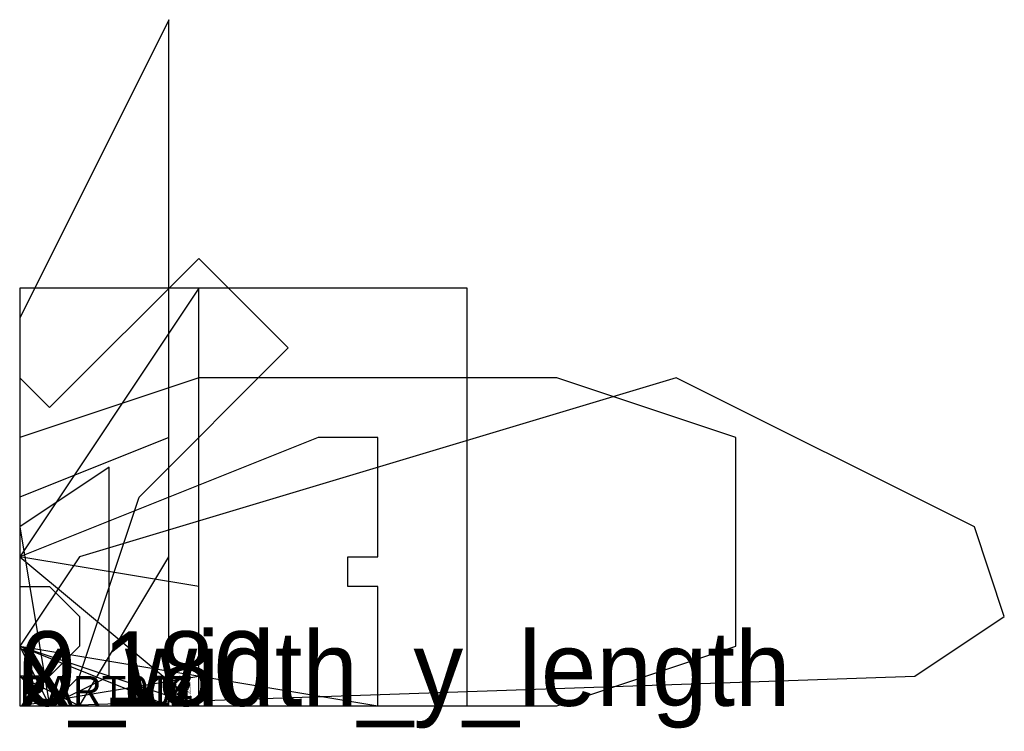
# Model space of a CAD drawing. Extents: x 0 to 33, y -0.9 to 23.
import ezdxf

# ---------------------------------------------------------------- set-up
doc = ezdxf.new("R2010")
doc.units = 0
doc.layers.add('1', color=7, linetype='Continuous')
doc.layers.add('19', color=7, linetype='Continuous')

# ---------------------------------------------------------------- blocks, each defined once
blk = doc.blocks.new('PART001')
at = {"layer": '1'}
blk.add_lwpolyline([(1, 0), (2, 1), (4, 7), (9, 12), (6, 15), (1, 10), (0, 11), (0, 1)], close=True, dxfattribs=at)
at = {"layer": '19'}
blk.add_text('PART001', height=1, dxfattribs=at).set_placement((0, 0))
blk = doc.blocks.new('PART002')
at = {"layer": '1'}
blk.add_lwpolyline([(0, 2), (12, 0), (12, 4), (11, 4), (11, 5), (12, 5), (12, 9), (10, 9), (0, 5)], close=True, dxfattribs=at)
at = {"layer": '19'}
blk.add_text('PART002', height=1, dxfattribs=at).set_placement((0, 0))
blk = doc.blocks.new('PART003')
at = {"layer": '1'}
blk.add_lwpolyline([(0, 2), (6, 0), (18, 0), (24, 2), (24, 9), (18, 11), (6, 11), (0, 9)], close=True, dxfattribs=at)
at = {"layer": '19'}
blk.add_text('PART003', height=1, dxfattribs=at).set_placement((0, 0))
blk = doc.blocks.new('PART004')
at = {"layer": '1'}
blk.add_lwpolyline([(0, 0), (15, 0), (15, 14), (0, 14)], close=True, dxfattribs=at)
at = {"layer": '19'}
blk.add_text('PART004', height=1, dxfattribs=at).set_placement((0, 0))
blk = doc.blocks.new('PART005')
at = {"layer": '1'}
blk.add_lwpolyline([(5, 0), (5, 9), (0, 7), (0, 2)], close=True, dxfattribs=at)
at = {"layer": '19'}
blk.add_text('PART005', height=1, dxfattribs=at).set_placement((0, 0))
blk = doc.blocks.new('PART006')
at = {"layer": '1'}
blk.add_lwpolyline([(1, 0), (30, 1), (33, 3), (32, 6), (22, 11), (2, 5), (0, 2)], close=True, dxfattribs=at)
at = {"layer": '19'}
blk.add_text('PART006', height=1, dxfattribs=at).set_placement((0, 0))
blk = doc.blocks.new('PART007')
at = {"layer": '1'}
blk.add_lwpolyline([(2, 0), (5, 5), (5, 23), (0, 13), (0, 1)], close=True, dxfattribs=at)
at = {"layer": '19'}
blk.add_text('PART007', height=1, dxfattribs=at).set_placement((0, 0))
blk = doc.blocks.new('PART008')
at = {"layer": '1'}
blk.add_lwpolyline([(6, 1), (6, 4), (0, 5), (0, 4), (1, 4), (2, 3), (2, 2), (1, 1), (0, 1), (0, 0)], close=True, dxfattribs=at)
at = {"layer": '19'}
blk.add_text('PART008', height=1, dxfattribs=at).set_placement((0, 0))
blk = doc.blocks.new('PART009')
at = {"layer": '1'}
blk.add_lwpolyline([(1, 0), (3, 1), (3, 8), (0, 6)], close=True, dxfattribs=at)
at = {"layer": '19'}
blk.add_text('PART009', height=1, dxfattribs=at).set_placement((0, 0))
blk = doc.blocks.new('PART010')
at = {"layer": '1'}
blk.add_lwpolyline([(6, 0), (6, 14), (0, 5)], close=True, dxfattribs=at)
at = {"layer": '19'}
blk.add_text('PART010', height=1, dxfattribs=at).set_placement((0, 0))

msp = doc.modelspace()

# ---------------------------------------------------------------- block references
ref = msp.add_blockref('PART007', (0, 0))
ref.add_attrib('AOF_MIRROR_ALLOWED', '0', (0, 0), dxfattribs={"height": 2.5})
ref.add_attrib('AOF_COORDINATE_SYSTEM', 'x_width_y_length', (0, 0), dxfattribs={"height": 2.5})
ref.add_attrib('AOF_ROTATIONS', '0 180', (0, 0), dxfattribs={"height": 2.5})
ref = msp.add_blockref('PART001', (0, 0))
ref.add_attrib('AOF_MIRROR_ALLOWED', '0', (0, 0), dxfattribs={"height": 2.5})
ref.add_attrib('AOF_COORDINATE_SYSTEM', 'x_width_y_length', (0, 0), dxfattribs={"height": 2.5})
ref.add_attrib('AOF_ROTATIONS', '0 180', (0, 0), dxfattribs={"height": 2.5})
ref = msp.add_blockref('PART004', (0, 0))
ref.add_attrib('AOF_MIRROR_ALLOWED', '0', (0, 0), dxfattribs={"height": 2.5})
ref.add_attrib('AOF_COORDINATE_SYSTEM', 'x_width_y_length', (0, 0), dxfattribs={"height": 2.5})
ref.add_attrib('AOF_ROTATIONS', '0 180', (0, 0), dxfattribs={"height": 2.5})
ref = msp.add_blockref('PART010', (0, 0))
ref.add_attrib('AOF_MIRROR_ALLOWED', '0', (0, 0), dxfattribs={"height": 2.5})
ref.add_attrib('AOF_COORDINATE_SYSTEM', 'x_width_y_length', (0, 0), dxfattribs={"height": 2.5})
ref.add_attrib('AOF_ROTATIONS', '0 180', (0, 0), dxfattribs={"height": 2.5})
ref = msp.add_blockref('PART003', (0, 0))
ref.add_attrib('AOF_MIRROR_ALLOWED', '0', (0, 0), dxfattribs={"height": 2.5})
ref.add_attrib('AOF_COORDINATE_SYSTEM', 'x_width_y_length', (0, 0), dxfattribs={"height": 2.5})
ref.add_attrib('AOF_ROTATIONS', '0 180', (0, 0), dxfattribs={"height": 2.5})
ref = msp.add_blockref('PART006', (0, 0))
ref.add_attrib('AOF_MIRROR_ALLOWED', '0', (0, 0), dxfattribs={"height": 2.5})
ref.add_attrib('AOF_COORDINATE_SYSTEM', 'x_width_y_length', (0, 0), dxfattribs={"height": 2.5})
ref.add_attrib('AOF_ROTATIONS', '0 180', (0, 0), dxfattribs={"height": 2.5})
ref = msp.add_blockref('PART002', (0, 0))
ref.add_attrib('AOF_MIRROR_ALLOWED', '0', (0, 0), dxfattribs={"height": 2.5})
ref.add_attrib('AOF_COORDINATE_SYSTEM', 'x_width_y_length', (0, 0), dxfattribs={"height": 2.5})
ref.add_attrib('AOF_ROTATIONS', '0 180', (0, 0), dxfattribs={"height": 2.5})
ref = msp.add_blockref('PART005', (0, 0))
ref.add_attrib('AOF_MIRROR_ALLOWED', '0', (0, 0), dxfattribs={"height": 2.5})
ref.add_attrib('AOF_COORDINATE_SYSTEM', 'x_width_y_length', (0, 0), dxfattribs={"height": 2.5})
ref.add_attrib('AOF_ROTATIONS', '0 180', (0, 0), dxfattribs={"height": 2.5})
ref = msp.add_blockref('PART009', (0, 0))
ref.add_attrib('AOF_MIRROR_ALLOWED', '0', (0, 0), dxfattribs={"height": 2.5})
ref.add_attrib('AOF_COORDINATE_SYSTEM', 'x_width_y_length', (0, 0), dxfattribs={"height": 2.5})
ref.add_attrib('AOF_ROTATIONS', '0 180', (0, 0), dxfattribs={"height": 2.5})
ref = msp.add_blockref('PART008', (0, 0))
ref.add_attrib('AOF_MIRROR_ALLOWED', '0', (0, 0), dxfattribs={"height": 2.5})
ref.add_attrib('AOF_COORDINATE_SYSTEM', 'x_width_y_length', (0, 0), dxfattribs={"height": 2.5})
ref.add_attrib('AOF_ROTATIONS', '0 180', (0, 0), dxfattribs={"height": 2.5})

doc.saveas('drawing.dxf')
